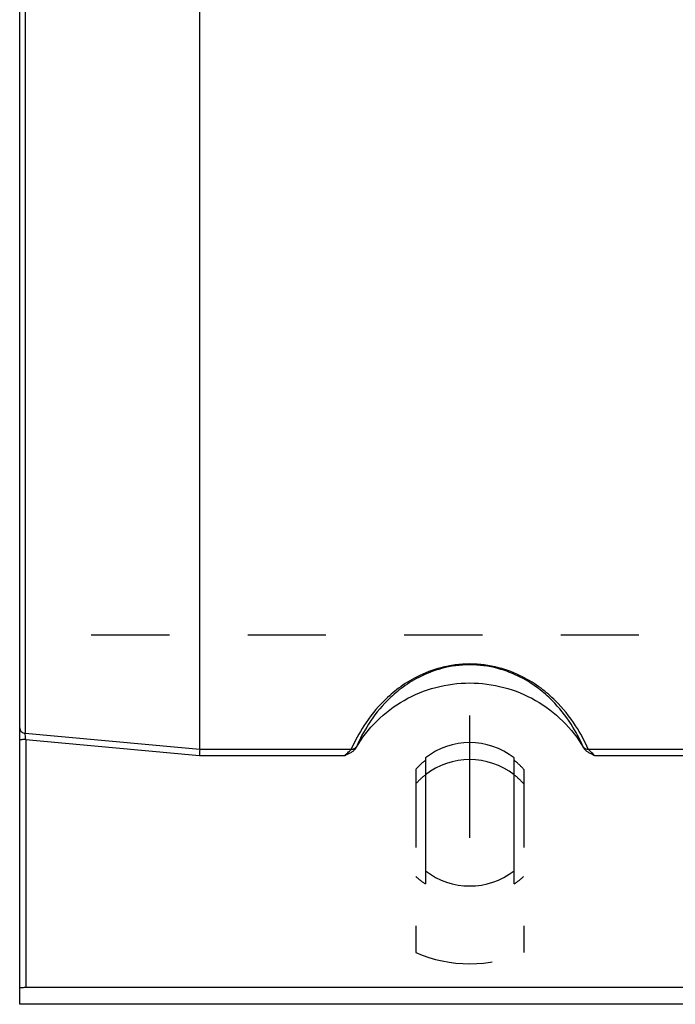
# Model space of a CAD drawing. Header units: millimetres. Extents: x 397 to 603, y 378 to 622.
# Tile 1 of 9: x 402 to 457, y 382 to 465. Entities that reach past the tile are written whole.
import ezdxf

# ---------------------------------------------------------------- set-up
doc = ezdxf.new("R2010")
doc.units = ezdxf.units.MM
doc.header["$LTSCALE"] = 65.185185
doc.linetypes.add('CENTER', pattern=[0.6, 0.375, -0.075, 0.075, -0.075])
doc.linetypes.add('HIDDEN', pattern=[0.2, 0.1, -0.1])
for name, color, linetype in [('FLAECHEN', 7, 'CONTINUOUS'), ('KOERPER', 7, 'CONTINUOUS'), ('KONST.EL_MIT_GEO', 7, 'CONTINUOUS')]:
    doc.layers.add(name, color=color, linetype=linetype)

msp = doc.modelspace()

# ---------------------------------------------------------------- linework, layer by layer
at = {"layer": 'FLAECHEN', "color": 8, "linetype": 'HIDDEN'}
msp.add_line((597.5, 413.259), (402.5, 413.259), dxfattribs=at)
at = {"layer": 'FLAECHEN', "color": 7, "linetype": 'Continuous'}
msp.add_line((597.5, 382.5), (402.5, 382.5), dxfattribs=at)
at = {"layer": 'KOERPER', "color": 2, "linetype": 'CENTER'}
msp.add_line((440, 396.356), (440, 406.558), dxfattribs=at)
at = {"layer": 'KOERPER', "color": 7, "linetype": 'Continuous'}
for p, q in [((436.3, 403.024), (436.3, 393.626)), ((443.7, 393.626), (443.7, 403.024))]:
    msp.add_line(p, q, dxfattribs=at)
at = {"layer": 'KOERPER', "color": 8, "linetype": 'HIDDEN'}
for p, q in [((435.5, 402.071), (435.5, 386.82)), ((444.5, 402.071), (444.5, 386.82)), ((436.3, 393.626), (436.3, 392.533)), ((443.7, 392.533), (443.7, 393.626))]:
    msp.add_line(p, q, dxfattribs=at)
at = {"layer": 'KOERPER', "color": 7, "linetype": 'Continuous'}
for centre, start, end in [((440, 398.27), 52.10672, 127.89328), ((440, 398.38), 232.10672, 307.89328)]:
    msp.add_arc(centre, 6.024, start, end, dxfattribs=at)
at = {"layer": 'KOERPER', "color": 8, "linetype": 'HIDDEN'}
for centre, radius, start, end in [((439.989, 398.09), 6, 127.93903, 138.43095), ((440.011, 398.09), 6, 41.56905, 52.06097), ((439.99, 398.165), 6.733, 228.17527, 236.76721), ((440.01, 398.165), 6.733, 303.23279, 311.82473)]:
    msp.add_arc(centre, radius, start, end, dxfattribs=at)
at = {"layer": 'KONST.EL_MIT_GEO', "color": 7, "linetype": 'Continuous'}
for p, q in [((402.5, 382.5), (402.5, 617.5)), ((402.956, 594.928), (402.956, 405.072)), ((417.5, 403.751), (417.5, 492.683)), ((403, 404.553), (403, 383.915)), ((417.5, 403.751), (430.127, 403.751)), ((449.873, 403.751), (550.127, 403.751)), ((417.478, 403.238), (429.614, 403.238)), ((450.386, 403.238), (549.614, 403.238)), ((403, 383.915), (597, 383.915))]:
    msp.add_line(p, q, dxfattribs=at)
msp.add_arc((440, 396.856), 6.024, 52.10221, 127.89779, dxfattribs=at)
at = {"layer": 'KONST.EL_MIT_GEO', "color": 8, "linetype": 'HIDDEN'}
for centre, radius, start, end in [((439.989, 396.878), 6, 127.9433, 138.43113), ((440.011, 396.878), 6, 41.56887, 52.0567), ((440, 397.019), 11.148, 246.19227, 293.80773)]:
    msp.add_arc(centre, radius, start, end, dxfattribs=at)
at = {"layer": 'KONST.EL_MIT_GEO', "color": 7, "linetype": 'Continuous'}
for points, knots in [([(449.873, 403.751), (449.572, 404.429), (448.797, 405.874), (447.435, 407.575), (445.899, 408.905), (444.329, 409.887), (442.331, 410.651), (440, 410.953), (437.669, 410.651), (435.671, 409.887), (434.101, 408.905), (432.565, 407.575), (431.203, 405.874), (430.428, 404.429), (430.127, 403.751)], [0, 0, 0, 0, 0.08653, 0.190627, 0.252224, 0.32296, 0.405718, 0.5, 0.594282, 0.677039, 0.747776, 0.809373, 0.91347, 1, 1, 1, 1]), ([(449.444, 403.959), (449.159, 404.603), (448.428, 405.98), (447.142, 407.603), (445.688, 408.88), (444.192, 409.831), (442.266, 410.583), (440, 410.884), (437.734, 410.583), (435.808, 409.831), (434.312, 408.88), (432.858, 407.603), (431.572, 405.98), (430.841, 404.603), (430.556, 403.959)], [0, 0, 0, 0, 0.085814, 0.18903, 0.250213, 0.320747, 0.403985, 0.5, 0.596015, 0.679252, 0.749787, 0.810969, 0.914186, 1, 1, 1, 1]), ([(430.504, 403.849), (430.985, 404.667), (432.168, 406.186), (434.465, 407.926), (437.136, 409.02), (440, 409.393), (442.864, 409.02), (445.535, 407.926), (447.832, 406.186), (449.015, 404.667), (449.496, 403.849)], [0, 0, 0, 0, 0.124785, 0.249734, 0.374826, 0.5, 0.625174, 0.750266, 0.875215, 1, 1, 1, 1]), ([(402.5, 405.532), (402.5, 405.475), (402.524, 405.359), (402.625, 405.211), (402.776, 405.107), (402.895, 405.077), (402.956, 405.072)], [0, 0, 0, 0, 0.241302, 0.487579, 0.741012, 1, 1, 1, 1]), ([(403, 404.553), (402.936, 404.553), (402.844, 404.551), (402.726, 404.545), (402.651, 404.539), (402.59, 404.532), (402.543, 404.523), (402.516, 404.516), (402.5, 404.507), (402.5, 404.502)], [0, 0, 0, 0, 0.37717, 0.547784, 0.697621, 0.821093, 0.913766, 0.972871, 1, 1, 1, 1]), ([(403, 404.553), (402.991, 404.656), (402.976, 404.829), (402.961, 405.002), (402.956, 405.072)], [0, 0, 0, 0, 0.597336, 1, 1, 1, 1]), ([(417.5, 403.751), (417.5, 403.739), (417.498, 403.711), (417.496, 403.643), (417.491, 403.537), (417.485, 403.394), (417.481, 403.291), (417.478, 403.238)], [0, 0, 0, 0, 0.070559, 0.162464, 0.400375, 0.689384, 1, 1, 1, 1]), ([(429.614, 403.238), (429.697, 403.276), (429.864, 403.351), (430.108, 403.476), (430.335, 403.631), (430.458, 403.77), (430.504, 403.849)], [0, 0, 0, 0, 0.250506, 0.500906, 0.750909, 1, 1, 1, 1]), ([(429.614, 403.238), (429.662, 403.288), (429.756, 403.385), (429.896, 403.522), (430.02, 403.643), (430.097, 403.717), (430.127, 403.751)], [0, 0, 0, 0, 0.284434, 0.560282, 0.810622, 1, 1, 1, 1]), ([(430.127, 403.751), (430.211, 403.746), (430.382, 403.775), (430.514, 403.891), (430.556, 403.959)], [0, 0, 0, 0, 0.511358, 1, 1, 1, 1]), ([(430.504, 403.849), (430.509, 403.859), (430.527, 403.896), (430.545, 403.932), (430.556, 403.959)], [0, 0, 0, 0, 0.288979, 1, 1, 1, 1]), ([(449.444, 403.959), (449.486, 403.891), (449.618, 403.775), (449.789, 403.746), (449.873, 403.751)], [0, 0, 0, 0, 0.488642, 1, 1, 1, 1]), ([(449.496, 403.849), (449.491, 403.859), (449.473, 403.896), (449.455, 403.932), (449.444, 403.959)], [0, 0, 0, 0, 0.288979, 1, 1, 1, 1]), ([(449.496, 403.849), (449.542, 403.77), (449.665, 403.631), (449.892, 403.476), (450.136, 403.351), (450.303, 403.276), (450.386, 403.238)], [0, 0, 0, 0, 0.249092, 0.499095, 0.749495, 1, 1, 1, 1]), ([(450.386, 403.238), (450.338, 403.288), (450.244, 403.385), (450.104, 403.522), (449.98, 403.643), (449.903, 403.717), (449.873, 403.751)], [0, 0, 0, 0, 0.284434, 0.560282, 0.810622, 1, 1, 1, 1]), ([(402.5, 383.864), (402.5, 383.869), (402.516, 383.878), (402.543, 383.885), (402.59, 383.894), (402.651, 383.901), (402.726, 383.907), (402.844, 383.913), (402.936, 383.915), (403, 383.915)], [0, 0, 0, 0, 0.027129, 0.086233, 0.178907, 0.30238, 0.452216, 0.622828, 1, 1, 1, 1])]:
    msp.add_open_spline(points, degree=3, knots=knots, dxfattribs=at)
for points in [[(402.956, 405.072), (407.804, 404.631), (412.652, 404.191), (417.5, 403.752)], [(403, 404.553), (407.826, 404.114), (412.652, 403.676), (417.478, 403.238)]]:
    msp.add_open_spline(points, degree=3, dxfattribs=at)

doc.saveas('drawing.dxf')
